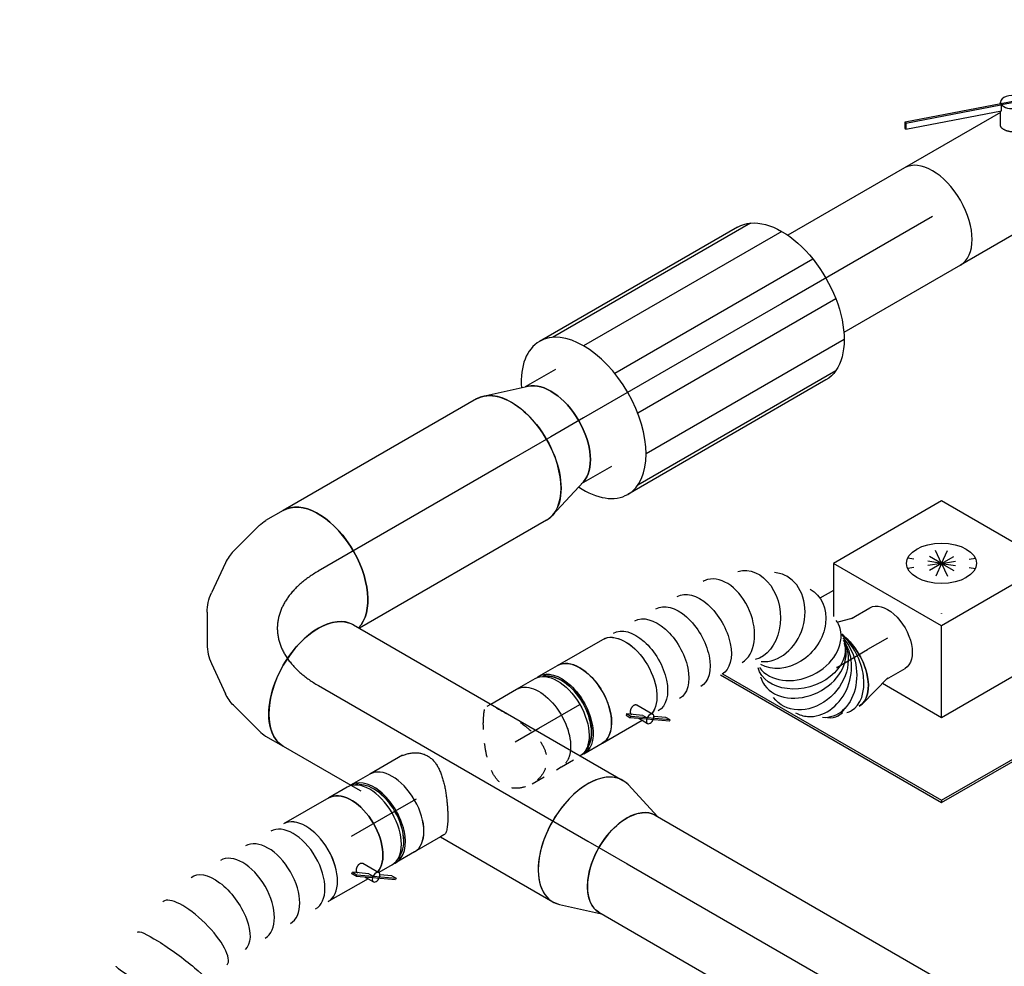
# Model space of a CAD drawing. Extents: x -238422 to 258194, y -34825 to 126331.
# Tile 135 of 239: x -34805 to -33049, y 26200 to 27889. Entities that reach past the tile are written whole.
import ezdxf
from ezdxf.enums import TextEntityAlignment as Align

# ---------------------------------------------------------------- set-up
doc = ezdxf.new("R2010")
doc.units = 0
doc.header["$LTSCALE"] = 50
doc.linetypes.add('CENTER2', pattern=[28.575, 19.05, -3.175, 3.175, -3.175])
doc.linetypes.add('STREEPJES', pattern=[0.1, 0.05, -0.05])
doc.layers.get('0').update_dxf_attribs({"linetype": 'CONTINUOUS'})
for name, color, linetype in [('WL570---_TOEVOER', 3, 'CONTINUOUS'), ('WL570---_TOEVOER_HL', 8, 'CONTINUOUS'), ('WL570---_TOEVOER_RST', 2, 'CONTINUOUS'), ('WL570---_TOEVOER_RST_HL', 1, 'CONTINUOUS'), ('WM570---_TOEVOER_PR', 1, 'CONTINUOUS'), ('WM570---_TOEVOER_RST_PR', 1, 'CONTINUOUS')]:
    doc.layers.add(name, color=color, linetype=linetype)
doc.styles.add('BURO-018', font='ARIAL.TTF', dxfattribs={"height": 90})

# ---------------------------------------------------------------- blocks, each defined once
blk = doc.blocks.new('*U916')
at = {"color": 0, "ltscale": 10}
for p, q in [((0, 100, 6268.3), (240.3, 100, 6268.3)), ((0, -100, 6268.3), (240.3, -100, 6268.3))]:
    blk.add_line(p, q, dxfattribs=at)
at = {"layer": 'WL570---_TOEVOER_HL', "linetype": 'CENTER2'}
blk.add_line((0, 0, 6268.3), (310.5, 0, 6268.3), dxfattribs=at)
at = {"layer": 'WM570---_TOEVOER_PR', "color": 1, "style": 'BURO-018'}
blk.add_attdef('POSNR', text='', height=90, dxfattribs=at).set_placement((0, 0), align=Align.MIDDLE)
blk = doc.blocks.new('*U917')
at = {"color": 2, "ltscale": 10}
for p, q in [((-163.3, 100, 6383.8), (163.3, 100, 6383.8)), ((-243.8, -41.8, 6383.8), (-238.4, -32.3, 6383.8)), ((-74.5, -89.1, 6383.8), (-238.4, -32.3, 6383.8)), ((-43, -111.3, 6383.8), (-243.8, -41.8, 6383.8)), ((-243.8, -43.9, 6383.8), (-243.8, -41.8, 6383.8)), ((-43, -113.4, 6383.8), (-243.8, -43.9, 6383.8)), ((-57.1, -58.8, 6383.8), (-78.6, -96.1, 6383.8)), ((-23.1, -80, 6383.8), (-34.6, -100, 6383.8)), ((-163.3, -100, 6383.8), (-81.8, -100, 6383.8)), ((-37.6, -101.9, 6383.8), (-43, -111.3, 6383.8)), ((126.8, -158.8, 6383.8), (-37.6, -101.9, 6383.8)), ((-34.6, -100, 6383.8), (-36, -102.4, 6383.8)), ((-34.6, -100, 6383.8), (163.3, -100, 6383.8)), ((-42.5, -113.6, 6383.8), (-43.9, -116.1, 6383.8)), ((-43, -111.3, 6383.8), (-43, -113.4, 6383.8)), ((-42.1, -111.6, 6383.8), (-43, -111.3, 6383.8)), ((121.3, -170.4, 6383.8), (-43, -113.4, 6383.8)), ((121.3, -168.3, 6383.8), (-42.1, -111.6, 6383.8)), ((121.3, -168.3, 6383.8), (126.8, -158.8, 6383.8)), ((126.8, -160.9, 6383.8), (121.3, -170.4, 6383.8)), ((121.3, -170.4, 6383.8), (121.3, -168.3, 6383.8)), ((126.8, -158.8, 6383.8), (126.8, -160.9, 6383.8))]:
    blk.add_line(p, q, dxfattribs=at)
at = {"color": 2, "ltscale": 10, "extrusion": (4.80741e-17, -2.77556e-17, -1)}
for start_param, end_param in [(1.159129, 3.141593), (0, 0.987584)]:
    blk.add_ellipse((-163.3, 0, 6383.8), major_axis=(0, -100), ratio=0.57735, start_param=start_param, end_param=end_param, dxfattribs=at)
at = {"color": 2, "ltscale": 10}
for centre, major_axis, start_param, end_param in [((163.3, 0, 6383.8), (0, -100), 3.141593, 6.283185), ((-61.2, -106.1, 6383.8), (-17.3, 10), 0, 3.141593), ((-61.2, -106.1, 6383.8), (-17.3, 10), 3.141593, 6.283185)]:
    blk.add_ellipse(centre, major_axis=major_axis, ratio=0.57735, start_param=start_param, end_param=end_param, dxfattribs=at)
blk.add_spline([(-57, -58.9, 6383.8), (-56.1, -57.9, 6383.8), (-55, -57.1, 6383.8), (-53.8, -56.3, 6383.8), (-52.4, -55.8, 6383.8), (-50.9, -55.4, 6383.8), (-49.4, -55.2, 6383.8), (-47.7, -55.1, 6383.8), (-46, -55.3, 6383.8), (-44.3, -55.6, 6383.8), (-42.5, -56.1, 6383.8), (-40.7, -56.7, 6383.8), (-39, -57.5, 6383.8), (-37.2, -58.4, 6383.8), (-35.5, -59.4, 6383.8), (-33.8, -60.6, 6383.8), (-32.2, -61.8, 6383.8), (-30.7, -63.2, 6383.8), (-29.3, -64.6, 6383.8), (-27.9, -66, 6383.8), (-26.7, -67.4, 6383.8), (-25.6, -68.9, 6383.8), (-24.7, -70.4, 6383.8), (-23.9, -71.8, 6383.8), (-23.3, -73.2, 6383.8), (-22.8, -74.5, 6383.8), (-22.5, -75.8, 6383.8), (-22.4, -77, 6383.8), (-22.4, -78.1, 6383.8), (-22.7, -79.1, 6383.8), (-23.1, -80, 6383.8)], degree=3, dxfattribs=at)
at = {"layer": 'WM570---_TOEVOER_PR', "color": 1, "style": 'BURO-018'}
blk.add_attdef('POSNR', text='', height=90, dxfattribs=at).set_placement((0, 0), align=Align.MIDDLE)
blk = doc.blocks.new('*U934')
at = {"color": 0, "ltscale": 10}
for p, q in [((-122.3, 174.3, 5716.4), (-169.8, 92.1, 5716.4)), ((100.6, 174.3, 5716.4), (-122.3, 174.3, 5716.4)), ((-10.8, -18.7, 5716.4), (-122.3, 174.3, 5716.4)), ((212.1, -18.7, 5716.4), (100.6, 174.3, 5716.4)), ((-146.4, 132.6, 5716.4), (-174, 132.6, 5716.4)), ((-396, 102.5, 5716.4), (-168.4, -291.7, 5716.4)), ((-391.9, 102.5, 5716.4), (-166.4, -288.1, 5716.4)), ((-92.5, -160.2, 5716.4), (-10.8, -18.7, 5716.4)), ((212.1, -18.7, 5716.4), (-10.8, -18.7, 5716.4)), ((130.4, -160.2, 5716.4), (212.1, -18.7, 5716.4)), ((-153.4, -54.7, 5716.4), (-92.5, -160.2, 5716.4)), ((319.5, -288.1, 5716.4), (188, -60.5, 5716.4)), ((-92.5, -160.2, 5716.4), (130.4, -160.2, 5716.4)), ((-166.4, -288.1, 5716.4), (-168.4, -291.7, 5716.4)), ((-168.4, -291.7, 5716.4), (317.4, -291.7, 5716.4)), ((-166.4, -288.1, 5716.4), (319.5, -288.1, 5716.4)), ((317.4, -291.7, 5716.4), (319.5, -288.1, 5716.4))]:
    blk.add_line(p, q, dxfattribs=at)
at = {"color": 8, "linetype": 'STREEPJES', "ltscale": 10}
for q in [(-2.7, 116.1, 5716.4), (19.4, 122, 5716.4), (48.3, 116.1, 5716.4), (-12, 99.9, 5716.4), (76.3, 99.9, 5716.4), (-6.1, 77.8, 5716.4), (13.5, 55.7, 5716.4), (41.5, 39.5, 5716.4), (70.4, 33.6, 5716.4), (92.5, 39.5, 5716.4), (101.9, 55.7, 5716.4), (95.9, 77.8, 5716.4)]:
    blk.add_line((44.9, 77.8, 5716.4), q, dxfattribs=at)
at = {"color": 0, "ltscale": 10}
blk.add_ellipse((44.9, 77.8, 5716.4), major_axis=(54.1, -31.2), ratio=0.57735, dxfattribs=at)
at = {"layer": 'WL570---_TOEVOER_RST_HL', "linetype": 'CENTER2'}
blk.add_circle((0, 0, 5716.4), 0.075, dxfattribs=at)
at = {"layer": 'WL570---_TOEVOER_RST', "color": 1, "style": 'BURO-018'}
for tag in ['MC', 'Q']:
    blk.add_attdef(tag, text='', height=90, dxfattribs=at).set_placement((0, 0), align=Align.MIDDLE)
at = {"layer": 'WM570---_TOEVOER_RST_PR', "color": 1, "style": 'BURO-018'}
blk.add_attdef('POSNR', text='', height=90, dxfattribs=at).set_placement((0, 0), align=Align.MIDDLE)
blk = doc.blocks.new('*U970')
at = {"color": 2, "ltscale": 10}
for p, q in [((-227.7, 152.1, 5904.4), (180.6, 152.1, 5904.4)), ((-204.1, 157.5, 5904.4), (204.1, 157.5, 5904.4)), ((-268.4, 111.4, 5904.4), (139.8, 111.4, 5904.4)), ((-292, 40.8, 5904.4), (116.3, 40.8, 5904.4)), ((-292, -40.8, 5904.4), (116.3, -40.8, 5904.4)), ((-268.4, -111.4, 5904.4), (139.8, -111.4, 5904.4)), ((-227.7, -152.1, 5904.4), (180.6, -152.1, 5904.4)), ((-204.1, -157.5, 5904.4), (204.1, -157.5, 5904.4))]:
    blk.add_line(p, q, dxfattribs=at)
at = {"color": 2, "ltscale": 10, "extrusion": (4.80741e-17, -2.77556e-17, -1)}
blk.add_ellipse((-204.1, 0, 5904.4), major_axis=(0, -157.5), ratio=0.57735, start_param=0, end_param=3.141593, dxfattribs=at)
at = {"color": 2, "ltscale": 10}
for start_param, end_param in [(3.141593, 6.283185), (2.276133, 3.141593), (0, 0.865459)]:
    blk.add_ellipse((204.1, 0, 5904.4), major_axis=(0, -157.5), ratio=0.57735, start_param=start_param, end_param=end_param, dxfattribs=at)
at = {"layer": 'WL570---_TOEVOER_HL', "linetype": 'CENTER2'}
blk.add_line((-204.1, 0, 5904.4), (204.1, 0, 5904.4), dxfattribs=at)
at = {"layer": 'WM570---_TOEVOER_PR', "color": 1, "style": 'BURO-018'}
blk.add_attdef('POSNR', text='', height=90, dxfattribs=at).set_placement((0, 0), align=Align.MIDDLE)
blk = doc.blocks.new('*U971')
at = {"color": 0, "ltscale": 10}
for p, q in [((0, 100, 5760), (62.5, 100, 5760)), ((0, -100, 5760), (62.5, -100, 5760))]:
    blk.add_line(p, q, dxfattribs=at)
blk.add_ellipse((67.7, 0, 5760), major_axis=(0, -100), ratio=0.57735, start_param=3.320935, end_param=6.103843, dxfattribs=at)
at = {"layer": 'WL570---_TOEVOER_HL', "linetype": 'CENTER2'}
blk.add_line((0, 0, 5760), (67.7, 0, 5760), dxfattribs=at)
at = {"layer": 'WM570---_TOEVOER_PR', "color": 1, "style": 'BURO-018'}
blk.add_attdef('POSNR', text='', height=90, dxfattribs=at).set_placement((0, 0), align=Align.MIDDLE)
blk = doc.blocks.new('*U972')
at = {"color": 0, "ltscale": 10}
for p, q in [((68, 123, 5712.2), (-10.3, 98.4, 5712.2)), ((68, -123, 5712.2), (-10.3, -98.4, 5712.2))]:
    blk.add_line(p, q, dxfattribs=at)
blk.add_ellipse((80.9, 0, 5712.2), major_axis=(0, -125), ratio=0.57735, start_param=3.141593, end_param=6.283185, dxfattribs=at)
at = {"color": 0, "ltscale": 10, "extrusion": (6.4407e-18, -3.71854e-18, -1)}
blk.add_ellipse((0, 0, 5712.2), major_axis=(0, -100), ratio=0.57735, start_param=0.179342, end_param=2.962251, dxfattribs=at)
at = {"layer": 'WL570---_TOEVOER_HL', "linetype": 'CENTER2'}
blk.add_line((0, 0, 5712.2), (80.9, 0, 5712.2), dxfattribs=at)
for centre in [(0, 0, 5712.2), (80.9, 0, 5712.2)]:
    blk.add_circle(centre, 0.075, dxfattribs=at)
at = {"layer": 'WM570---_TOEVOER_PR', "color": 1, "style": 'BURO-018'}
blk.add_attdef('POSNR', text='', height=90, dxfattribs=at).set_placement((0, 0), align=Align.MIDDLE)
blk = doc.blocks.new('*U973')
at = {"color": 0, "ltscale": 10}
for p, q in [((24.4, 207.8, 5229.2), (6.2, 239.3, 5229.2)), ((46.6, 131.7, 5229.2), (29.7, 195, 5229.2)), ((43.5, 47.6, 5229.2), (48.8, 106.9, 5229.2)), ((4.3, -35.4, 5229.2), (32.8, 14, 5229.2)), ((-68.2, -95.7, 5229.2), (-19.5, -61.5, 5229.2)), ((-154.1, -123.2, 5229.2), (-90.8, -106.2, 5229.2)), ((-204.1, -125, 5229.2), (-167.7, -125, 5229.2))]:
    blk.add_line(p, q, dxfattribs=at)
for centre, major_axis, ratio, start_param, end_param in [((-102.1, 176.8, 5229.2), (108.3, 62.5), 0.57735, 3.141593, 6.283185), ((-88.6, 153.5, 5229.2), (116.1, 48.1), 0.646887, 6.198226, 6.368145), ((-80.2, 68.2, 5229.2), (120.2, -38), 0.803023, 6.107746, 6.458625), ((-132.3, 12, 5229.2), (-53.3, 114), 0.750739, 3.009293, 3.273893)]:
    blk.add_ellipse(centre, major_axis=major_axis, ratio=ratio, start_param=start_param, end_param=end_param, dxfattribs=at)
at = {"color": 0, "ltscale": 10, "extrusion": (4.80741e-17, -2.77556e-17, -1)}
for centre, major_axis, ratio, start_param, end_param in [((-204.1, 0, 5229.2), (0, -125), 0.57735, 0, 2.982045), ((-76.6, 108.5, 5229.2), (-125.4, -10.9), 0.750739, 3.009293, 3.273893), ((-99.2, 35.3, 5229.2), (93, -85.1), 0.803023, 6.107746, 6.458625), ((-177.3, 0, 5229.2), (16.4, -124.5), 0.646887, 6.198226, 6.368145)]:
    blk.add_ellipse(centre, major_axis=major_axis, ratio=ratio, start_param=start_param, end_param=end_param, dxfattribs=at)
at = {"layer": 'WL570---_TOEVOER_HL', "linetype": 'CENTER2'}
blk.add_ellipse((-306.2, 176.8, 5229.2), major_axis=(-216.5, 125), ratio=0.57735, start_param=2.356194, end_param=3.926991, dxfattribs=at)
at = {"layer": 'WM570---_TOEVOER_PR', "color": 1, "style": 'BURO-018'}
blk.add_attdef('POSNR', text='', height=90, dxfattribs=at).set_placement((0, 0), align=Align.MIDDLE)
blk = doc.blocks.new('*U974')
at = {"color": 0, "ltscale": 10}
for p, q in [((0, 125, 5654.9), (385.6, 125, 5654.9)), ((0, -125, 5654.9), (398, -125, 5654.9))]:
    blk.add_line(p, q, dxfattribs=at)
at = {"color": 0, "ltscale": 10, "extrusion": (4.80741e-17, -2.77556e-17, -1)}
blk.add_ellipse((0, 0, 5654.9), major_axis=(0, -125), ratio=0.57735, start_param=0, end_param=3.141593, dxfattribs=at)
at = {"color": 0, "ltscale": 10}
blk.add_ellipse((398, 0, 5654.9), major_axis=(0, -125), ratio=0.57735, start_param=3.301141, end_param=6.283185, dxfattribs=at)
at = {"layer": 'WL570---_TOEVOER_HL', "linetype": 'CENTER2'}
blk.add_line((0, 0, 5654.9), (398, 0, 5654.9), dxfattribs=at)
at = {"layer": 'WM570---_TOEVOER_PR', "color": 1, "style": 'BURO-018'}
blk.add_attdef('POSNR', text='', height=90, dxfattribs=at).set_placement((0, 0), align=Align.MIDDLE)
blk = doc.blocks.new('*U975')
at = {"color": 8, "linetype": 'STREEPJES', "ltscale": 10}
for p, q in [((-11, 80, 4942.6), (-3.9, 80, 4942.6)), ((-11, -80, 4942.6), (49.2, -80, 4942.6))]:
    blk.add_line(p, q, dxfattribs=at)
at = {"color": 0, "ltscale": 10}
blk.add_line((-3.9, 80, 4942.6), (49.2, 80, 4942.6), dxfattribs=at)
at = {"color": 0, "ltscale": 10, "extrusion": (-8.43346e-18, -1.23328e-16, -1)}
blk.add_ellipse((49.2, 0, 4942.6), major_axis=(0, 80), ratio=0.57735, start_param=0, end_param=2.462938, dxfattribs=at)
at = {"color": 8, "linetype": 'STREEPJES', "ltscale": 10, "extrusion": (-8.43346e-18, -1.23328e-16, -1)}
blk.add_ellipse((49.2, 0, 4942.6), major_axis=(0, 80), ratio=0.57735, start_param=2.462938, end_param=3.141593, dxfattribs=at)
at = {"color": 8, "linetype": 'STREEPJES', "ltscale": 10}
blk.add_spline([(-32.7, 56.6, 4942.6), (-43.2, 36.3, 4942.6), (-53.1, 12.5, 4942.6), (-60.4, -12.5, 4942.6), (-62.2, -36.3, 4942.6), (-56.3, -56.6, 4942.6), (-42.1, -71.3, 4942.6), (-22, -79, 4942.6), (-0.3, -79, 4942.6), (19, -71.3, 4942.6), (32.7, -56.6, 4942.6), (39.1, -36.3, 4942.6), (38.1, -12.5, 4942.6), (30.9, 12.5, 4942.6), (20.1, 36.3, 4942.6), (9, 56.6, 4942.6), (-0.1, 71.3, 4942.6), (-7.5, 79, 4942.6), (-14.7, 79, 4942.6), (-23, 71.3, 4942.6), (-32.7, 56.6, 4942.6)], degree=3, dxfattribs=at)
at = {"layer": 'WL570---_TOEVOER_HL', "linetype": 'CENTER2'}
blk.add_line((0, 0, 4942.6), (49.2, 0, 4942.6), dxfattribs=at)
at = {"layer": 'WM570---_TOEVOER_PR', "color": 1, "style": 'BURO-018'}
blk.add_attdef('POSNR', text='', height=90, dxfattribs=at).set_placement((0, 0), align=Align.MIDDLE)
blk = doc.blocks.new('*U976')
at = {"color": 0, "ltscale": 10}
for p, q in [((-42.2, 80, 5007.3), (-4.1, 80, 5007.3)), ((4.1, 80, 5007.3), (42.2, 80, 5007.3)), ((4.1, -80, 5007.3), (42.2, -80, 5007.3))]:
    blk.add_line(p, q, dxfattribs=at)
at = {"color": 8, "linetype": 'STREEPJES', "ltscale": 10}
for p in [(-42.2, -80, 5007.3), (-3, -80, 5007.3)]:
    blk.add_line(p, (-4.1, -80, 5007.3), dxfattribs=at)
at = {"color": 0, "ltscale": 10, "extrusion": (-6.93889e-17, -2.4037e-17, -1)}
for centre, major_axis, start_param, end_param in [((-42.2, 0, 5007.3), (0, 80), 0, 2.462938), ((-4.1, 0, 5007.3), (0, 80), 0, 3.118086), ((4.1, 0, 5007.3), (0, 80), 0, 3.230096), ((4.1, 0, 5007.3), (0, 80), 6.194681, 6.280044), ((4.1, 0, 5007.3), (0, 76), 0.198548, 2.943045), ((42.2, 0, 5007.3), (0, 80), 0, 3.141593)]:
    blk.add_ellipse(centre, major_axis=major_axis, ratio=0.57735, start_param=start_param, end_param=end_param, dxfattribs=at)
at = {"color": 8, "linetype": 'STREEPJES', "ltscale": 10, "extrusion": (-6.93889e-17, -2.4037e-17, -1)}
blk.add_ellipse((-42.2, 0, 5007.3), major_axis=(0, 80), ratio=0.57735, start_param=2.462938, end_param=3.141593, dxfattribs=at)
at = {"layer": 'WL570---_TOEVOER_HL', "linetype": 'CENTER2'}
blk.add_line((-42.2, 0, 5007.3), (42.2, 0, 5007.3), dxfattribs=at)
at = {"layer": 'WM570---_TOEVOER_PR', "color": 1, "style": 'BURO-018'}
blk.add_attdef('POSNR', text='', height=90, dxfattribs=at).set_placement((0, 0), align=Align.MIDDLE)
blk = doc.blocks.new('*U977')
at = {"color": 0, "ltscale": 10}
for p, q in [((41.3, 69.5, 5554.9), (69.5, 61.7, 5554.9)), ((66.7, 62.5, 5554.9), (104.7, 62.5, 5554.9)), ((7.3, -79, 5554.9), (69.5, -61.7, 5554.9)), ((66.7, -62.5, 5554.9), (104.7, -62.5, 5554.9)), ((-31.8, -76, 5554.9), (-40.8, -76, 5554.9))]:
    blk.add_line(p, q, dxfattribs=at)
at = {"color": 0, "ltscale": 10, "extrusion": (-6.93889e-17, -2.4037e-17, -1)}
blk.add_ellipse((104.7, 0, 5554.9), major_axis=(0, 62.5), ratio=0.57735, start_param=0, end_param=3.141593, dxfattribs=at)
at = {"color": 0, "ltscale": 10}
for centre, major_axis, start_param, end_param in [((0, 0, 5554.9), (0, 80), 3.141593, 5.339681), ((-40.8, 0, 5554.9), (0, 76), 2.720738, 3.138451), ((-40.8, 0, 5554.9), (0, 76), 2.720738, 3.138451), ((-40.8, 0, 5554.9), (0, 76), 3.141593, 3.560918), ((-40.8, 0, 5554.9), (0, 76), 3.141593, 3.560918)]:
    blk.add_ellipse(centre, major_axis=major_axis, ratio=0.57735, start_param=start_param, end_param=end_param, dxfattribs=at)
at = {"layer": 'WL570---_TOEVOER_RST_HL', "linetype": 'CENTER2'}
for p in [(0, 0, 5554.9), (104.7, 0, 5554.9)]:
    blk.add_line(p, (63.8, 0, 5554.9), dxfattribs=at)
blk.add_circle((0, 0, 5554.9), 0.075, dxfattribs=at)
at = {"layer": 'WM570---_TOEVOER_RST_PR', "color": 1, "style": 'BURO-018'}
blk.add_attdef('POSNR', text='', height=90, dxfattribs=at).set_placement((0, 0), align=Align.MIDDLE)
blk = doc.blocks.new('*U978')
at = {"color": 2, "ltscale": 10}
for p, q in [((-70.5, 76, 5070.2), (-78.6, 76, 5070.2)), ((-46.7, 80, 5070.2), (46.7, 80, 5070.2)), ((40.8, -51.6, 5070.2), (57.3, -80.1, 5070.2)), ((16.9, -56.3, 5070.2), (14.8, -57.9, 5070.2)), ((14.8, -57.9, 5070.2), (19.2, -65.4, 5070.2)), ((40.9, -73.2, 5070.2), (16.9, -56.3, 5070.2)), ((21.2, -63.8, 5070.2), (16.9, -56.3, 5070.2)), ((19.2, -65.4, 5070.2), (21.2, -63.8, 5070.2)), ((43.2, -82.3, 5070.2), (19.2, -65.4, 5070.2)), ((44.8, -80.3, 5070.2), (21.2, -63.8, 5070.2)), ((24, -60.7, 5070.2), (24.6, -61.7, 5070.2)), ((-70.5, -76, 5070.2), (-78.6, -76, 5070.2)), ((-46.7, -80, 5070.2), (35.2, -80, 5070.2)), ((31.9, -74.4, 5070.2), (35.2, -80, 5070.2)), ((35.2, -80, 5070.2), (40.7, -89.6, 5070.2)), ((40.9, -73.2, 5070.2), (45.3, -80.7, 5070.2)), ((43.2, -82.3, 5070.2), (45.3, -80.7, 5070.2)), ((76.8, -105.9, 5070.2), (43.2, -82.3, 5070.2)), ((45.3, -80.7, 5070.2), (44.8, -80.3, 5070.2)), ((78.8, -104.3, 5070.2), (45.3, -80.7, 5070.2)), ((74.4, -96.7, 5070.2), (57, -84.5, 5070.2)), ((78.8, -104.3, 5070.2), (74.4, -96.7, 5070.2)), ((76.8, -105.9, 5070.2), (78.8, -104.3, 5070.2))]:
    blk.add_line(p, q, dxfattribs=at)
for centre, major_axis, start_param, end_param in [((-84.9, 0, 5070.2), (0, 76), 3.34014, 6.084638), ((-46.7, 0, 5070.2), (0, 80), 3.141593, 6.283185), ((49, -84.9, 5070.2), (-8.26, -4.77), 3.141593, 6.283185), ((49, -84.9, 5070.2), (-8.26, -4.77), 0, 3.141593)]:
    blk.add_ellipse(centre, major_axis=major_axis, ratio=0.57735, start_param=start_param, end_param=end_param, dxfattribs=at)
at = {"color": 2, "ltscale": 10, "extrusion": (0, 0, -1)}
blk.add_ellipse((46.7, 0, 5070.2), major_axis=(0, 80), ratio=0.57735, start_param=0, end_param=2.934912, dxfattribs=at)
at = {"color": 2, "ltscale": 10}
blk.add_spline([(24.1, -60.7, 5070.2), (23.9, -60.2, 5070.2), (23.9, -59.6, 5070.2), (23.9, -59, 5070.2), (24.1, -58.4, 5070.2), (24.3, -57.7, 5070.2), (24.6, -57.1, 5070.2), (25, -56.4, 5070.2), (25.4, -55.7, 5070.2), (25.9, -55, 5070.2), (26.5, -54.3, 5070.2), (27.2, -53.7, 5070.2), (27.9, -53, 5070.2), (28.6, -52.4, 5070.2), (29.4, -51.9, 5070.2), (30.2, -51.3, 5070.2), (31, -50.9, 5070.2), (31.9, -50.5, 5070.2), (32.8, -50.1, 5070.2), (33.6, -49.8, 5070.2), (34.5, -49.6, 5070.2), (35.3, -49.5, 5070.2), (36.1, -49.4, 5070.2), (36.9, -49.4, 5070.2), (37.6, -49.5, 5070.2), (38.3, -49.7, 5070.2), (39, -50, 5070.2), (39.5, -50.3, 5070.2), (40, -50.7, 5070.2), (40.5, -51.1, 5070.2), (40.8, -51.6, 5070.2)], degree=3, dxfattribs=at)
at = {"layer": 'WL570---_TOEVOER', "color": 1, "style": 'BURO-018'}
blk.add_attdef('I', text='', height=90, dxfattribs=at).set_placement((0, 0), align=Align.MIDDLE)
at = {"layer": 'WM570---_TOEVOER_PR', "color": 1, "style": 'BURO-018'}
blk.add_attdef('POSNR', text='', height=90, dxfattribs=at).set_placement((0, 0), align=Align.MIDDLE)
blk = doc.blocks.new('*U979')
at = {"color": 0, "ltscale": 10, "extrusion": (-6.93889e-17, -2.4037e-17, -1)}
for centre, major_axis, ratio, start_param, end_param in [((0, 0, 5103.3), (0, 80), 0.57735, 0, 2.934912), ((21.9, 0, 5103.3), (0, 80), 0.57735, 0, 3.141593), ((65.7, 0, 5103.3), (0, 80), 0.57735, 0, 3.141593), ((109.4, 0, 5103.3), (0, 80), 0.57735, 0, 3.141593), ((153.2, 0, 5103.3), (0, 80), 0.57735, 0, 3.141593), ((243.3, -11.2, 5103.3), (-33.5, -73.2), 0.751156, 3.01178, 6.153373), ((293.3, -63.5, 5103.3), (76.5, 25.6), 0.807779, 6.106427, 9.24802), ((291.9, -122.2, 5103.3), (77.5, -19.7), 0.717986, 0, 3.141593), ((290.7, -147.4, 5103.3), (-76.5, -25.6), 0.807779, 3.422146, 6.459944), ((310, -167.6, 5103.3), (33.5, 73.2), 0.751156, 0.754918, 3.271405), ((336.3, -171.9, 5103.3), (0, 80), 0.57735, 0.943504, 3.141593)]:
    blk.add_ellipse(centre, major_axis=major_axis, ratio=ratio, start_param=start_param, end_param=end_param, dxfattribs=at)
at = {"color": 0, "ltscale": 10}
for centre, major_axis, ratio, start_param, end_param in [((200.6, 0, 5103.3), (10.3, 79.7), 0.646788, 3.224777, 6.200001), ((200.6, 0, 5103.3), (10.3, 79.7), 0.646788, 6.200001, 6.36637), ((274.9, -32.8, 5103.3), (58.7, 55.3), 0.805095, 6.109301, 6.45707), ((274.9, -32.8, 5103.3), (58.7, 55.3), 0.805095, 3.315477, 6.109301), ((297.2, -101.1, 5103.3), (-80.3, 5.8), 0.759276, 0.133997, 3.006449), ((297.2, -101.1, 5103.3), (-80.3, 5.8), 0.759276, 3.006449, 3.276736), ((289.2, -132.8, 5103.3), (80.3, -5.8), 0.759276, 3.006449, 3.276736), ((289.2, -132.8, 5103.3), (80.3, -5.8), 0.759276, 3.276736, 6.148042), ((297.8, -159.2, 5103.3), (-58.7, -55.3), 0.805095, 0.173885, 2.607856), ((326.5, -171.9, 5103.3), (-10.3, -79.7), 0.646788, 0.083184, 2.246729), ((297.8, -159.2, 5103.3), (-58.7, -55.3), 0.805095, 6.109301, 6.45707), ((326.5, -171.9, 5103.3), (-10.3, -79.7), 0.646788, 6.200001, 6.36637)]:
    blk.add_ellipse(centre, major_axis=major_axis, ratio=ratio, start_param=start_param, end_param=end_param, dxfattribs=at)
at = {"layer": 'WM570---_TOEVOER_PR', "color": 1, "style": 'BURO-018'}
blk.add_attdef('POSNR', text='', height=90, dxfattribs=at).set_placement((0, 0), align=Align.MIDDLE)
blk = doc.blocks.new('*U980')
at = {"color": 0, "ltscale": 10}
for p, q in [((-11, 80, 4798.1), (-3.9, 80, 4798.1)), ((-3.9, 80, 4798.1), (49.2, 80, 4798.1)), ((72.9, 76, 4798.1), (81.1, 76, 4798.1)), ((-18.1, -80, 4798.1), (49.2, -80, 4798.1)), ((72.9, -76, 4798.1), (81.1, -76, 4798.1))]:
    blk.add_line(p, q, dxfattribs=at)
for centre, major_axis, start_param, end_param in [((49.2, 0, 4798.1), (0, -80), 3.141593, 6.283185), ((87.4, 0, 4798.1), (0, -76), 3.34014, 6.084638)]:
    blk.add_ellipse(centre, major_axis=major_axis, ratio=0.57735, start_param=start_param, end_param=end_param, dxfattribs=at)
blk.add_spline([(-18.1, -79.6, 4798.1), (-25.1, -78.4, 4798.1), (-31.8, -76.3, 4798.1), (-38.2, -73.5, 4798.1), (-44, -69.9, 4798.1), (-49.2, -65.7, 4798.1), (-53.6, -60.7, 4798.1), (-57.1, -55.1, 4798.1), (-59.7, -49, 4798.1), (-61.5, -42.3, 4798.1), (-62.3, -35.2, 4798.1), (-62.3, -27.8, 4798.1), (-61.6, -20.1, 4798.1), (-60.3, -12.1, 4798.1), (-58.4, -4.1, 4798.1), (-56, 4.1, 4798.1), (-53.3, 12.1, 4798.1), (-50.2, 20.1, 4798.1), (-47, 27.8, 4798.1), (-43.7, 35.2, 4798.1), (-40.3, 42.3, 4798.1), (-36.9, 49, 4798.1), (-33.5, 55.1, 4798.1), (-30.2, 60.7, 4798.1), (-27, 65.7, 4798.1), (-24, 69.9, 4798.1), (-21.1, 73.5, 4798.1), (-18.4, 76.3, 4798.1), (-15.8, 78.4, 4798.1), (-13.4, 79.6, 4798.1), (-11, 80, 4798.1)], degree=3, dxfattribs=at)
at = {"layer": 'WL570---_TOEVOER_HL', "linetype": 'CENTER2'}
blk.add_line((0, 0, 4798.1), (49.2, 0, 4798.1), dxfattribs=at)
at = {"layer": 'WM570---_TOEVOER_PR', "color": 1, "style": 'BURO-018'}
blk.add_attdef('POSNR', text='', height=90, dxfattribs=at).set_placement((0, 0), align=Align.MIDDLE)
blk = doc.blocks.new('*U981')
at = {"color": 0, "ltscale": 10}
for p, q in [((-42.2, 80, 4733.4), (-4.1, 80, 4733.4)), ((4.1, 80, 4733.4), (31.8, 80, 4733.4)), ((-42.2, -80, 4733.4), (-4.1, -80, 4733.4)), ((4.1, -80, 4733.4), (42.2, -80, 4733.4))]:
    blk.add_line(p, q, dxfattribs=at)
for centre, major_axis, start_param, end_param in [((-42.2, 0, 4733.4), (0, -80), 3.141593, 6.283185), ((-4.1, 0, 4733.4), (0, -80), 3.141593, 6.371689), ((-4.1, 0, 4733.4), (0, -76), 3.34014, 6.084638), ((4.1, 0, 4733.4), (0, -80), 3.141593, 6.283185), ((42.2, 0, 4733.4), (0, -80), 3.348273, 6.283185), ((-4.1, 0, 4733.4), (0, -80), 3.053089, 3.138451)]:
    blk.add_ellipse(centre, major_axis=major_axis, ratio=0.57735, start_param=start_param, end_param=end_param, dxfattribs=at)
at = {"layer": 'WL570---_TOEVOER_HL', "linetype": 'CENTER2'}
blk.add_line((-42.2, 0, 4733.4), (42.2, 0, 4733.4), dxfattribs=at)
at = {"layer": 'WM570---_TOEVOER_PR', "color": 1, "style": 'BURO-018'}
blk.add_attdef('POSNR', text='', height=90, dxfattribs=at).set_placement((0, 0), align=Align.MIDDLE)
blk = doc.blocks.new('*U983')
at = {"color": 2, "ltscale": 10}
for p, q in [((-78.8, 104.3, 4670.5), (-76.8, 105.9, 4670.5)), ((-43.2, 82.3, 4670.5), (-76.8, 105.9, 4670.5)), ((-45.3, 80.7, 4670.5), (-78.8, 104.3, 4670.5)), ((-74.4, 96.7, 4670.5), (-78.8, 104.3, 4670.5)), ((-74.4, 96.7, 4670.5), (-57, 84.5, 4670.5)), ((-35.2, 80, 4670.5), (-40.7, 89.6, 4670.5)), ((-40.8, 51.6, 4670.5), (-57.3, 80.1, 4670.5)), ((-43.2, 82.3, 4670.5), (-45.3, 80.7, 4670.5)), ((-40.9, 73.2, 4670.5), (-45.3, 80.7, 4670.5)), ((-44.8, 80.3, 4670.5), (-45.3, 80.7, 4670.5)), ((-21.2, 63.8, 4670.5), (-44.8, 80.3, 4670.5)), ((-19.2, 65.4, 4670.5), (-43.2, 82.3, 4670.5)), ((-40.9, 73.2, 4670.5), (-16.9, 56.3, 4670.5)), ((-31.9, 74.4, 4670.5), (-35.2, 80, 4670.5)), ((-35.2, 80, 4670.5), (46.7, 80, 4670.5)), ((-24, 60.7, 4670.5), (-24.6, 61.7, 4670.5)), ((-21.2, 63.8, 4670.5), (-19.2, 65.4, 4670.5)), ((-16.9, 56.3, 4670.5), (-21.2, 63.8, 4670.5)), ((-19.2, 65.4, 4670.5), (-14.8, 57.9, 4670.5)), ((-14.8, 57.9, 4670.5), (-16.9, 56.3, 4670.5)), ((-46.7, -80, 4670.5), (46.7, -80, 4670.5))]:
    blk.add_line(p, q, dxfattribs=at)
for centre, major_axis, start_param, end_param in [((-49, 84.9, 4670.5), (8.26, 4.77), 0, 3.141593), ((-49, 84.9, 4670.5), (8.26, 4.77), 3.141593, 6.283185), ((46.7, 0, 4670.5), (0, -80), 3.141593, 6.283185)]:
    blk.add_ellipse(centre, major_axis=major_axis, ratio=0.57735, start_param=start_param, end_param=end_param, dxfattribs=at)
at = {"color": 2, "ltscale": 10, "extrusion": (1.28814e-17, -1.99733e-16, -1)}
blk.add_ellipse((-46.7, 0, 4670.5), major_axis=(0, -80), ratio=0.57735, start_param=0, end_param=2.934912, dxfattribs=at)
at = {"color": 2, "ltscale": 10}
blk.add_spline([(-24.1, 60.7, 4670.5), (-23.9, 60.2, 4670.5), (-23.9, 59.6, 4670.5), (-23.9, 59, 4670.5), (-24.1, 58.4, 4670.5), (-24.3, 57.7, 4670.5), (-24.6, 57.1, 4670.5), (-25, 56.4, 4670.5), (-25.4, 55.7, 4670.5), (-25.9, 55, 4670.5), (-26.5, 54.3, 4670.5), (-27.2, 53.7, 4670.5), (-27.9, 53, 4670.5), (-28.6, 52.4, 4670.5), (-29.4, 51.9, 4670.5), (-30.2, 51.3, 4670.5), (-31, 50.9, 4670.5), (-31.9, 50.5, 4670.5), (-32.8, 50.1, 4670.5), (-33.6, 49.8, 4670.5), (-34.5, 49.6, 4670.5), (-35.3, 49.5, 4670.5), (-36.1, 49.4, 4670.5), (-36.9, 49.4, 4670.5), (-37.6, 49.5, 4670.5), (-38.3, 49.7, 4670.5), (-39, 50, 4670.5), (-39.5, 50.3, 4670.5), (-40, 50.7, 4670.5), (-40.5, 51.1, 4670.5), (-40.8, 51.6, 4670.5)], degree=3, dxfattribs=at)
at = {"layer": 'WL570---_TOEVOER', "color": 1, "style": 'BURO-018'}
blk.add_attdef('I', text='', height=90, dxfattribs=at).set_placement((0, 0), align=Align.MIDDLE)
at = {"layer": 'WM570---_TOEVOER_PR', "color": 1, "style": 'BURO-018'}
blk.add_attdef('POSNR', text='', height=90, dxfattribs=at).set_placement((0, 0), align=Align.MIDDLE)
blk = doc.blocks.new('*U984')
at = {"color": 0, "ltscale": 10}
for p, q in [((476, 241.6, 4637.5), (474.7, 241.2, 4637.5)), ((370.3, 185.8, 4637.5), (369.6, 185.2, 4637.5)), ((442.1, 31.7, 4637.5), (442.9, 32.4, 4637.5)), ((254.9, -67.3, 4637.5), (256.1, -67, 4637.5))]:
    blk.add_line(p, q, dxfattribs=at)
at = {"color": 0, "ltscale": 10, "extrusion": (4.80741e-17, -2.77556e-17, -1)}
for centre, major_axis, ratio, start_param, end_param in [((522.2, 168.9, 4637.5), (-7.5, 79.9), 0.499892, 3.188658, 6.33025), ((444.8, 141.1, 4637.5), (-42.5, 68), 0.082302, 6.277342, 9.418934), ((470.2, 154.6, 4637.5), (32.4, -73.3), 0.123774, 0.008865, 3.150457), ((410.2, 112.7, 4637.5), (-56.4, 56.7), 0.376907, 0, 3.141593), ((342.7, 58.3, 4637.5), (42.5, -68), 0.082302, 3.147436, 6.289029), ((289.5, 30.1, 4637.5), (-32.4, 73.3), 0.123774, 3.132728, 6.274321), ((180.6, 0, 4637.5), (7.5, -79.9), 0.499892, 6.23612, 9.377713)]:
    blk.add_ellipse(centre, major_axis=major_axis, ratio=ratio, start_param=start_param, end_param=end_param, dxfattribs=at)
at = {"color": 0, "ltscale": 10}
for centre, major_axis, ratio, start_param, end_param in [((533.9, 168.9, 4637.5), (0, -80), 0.57735, 3.141593, 6.283185), ((533.9, 168.9, 4637.5), (0, -80), 0.57735, 2.982623, 3.141593), ((496.5, 164, 4637.5), (-21.1, 77.4), 0.322032, 0.025348, 3.116245), ((422, 124.5, 4637.5), (52.1, -61), 0.28318, 0.021717, 3.119875), ((390.4, 93.1, 4637.5), (-52.1, 61), 0.28318, 3.16331, 6.261468), ((533.9, 168.9, 4637.5), (0, -80), 0.57735, 0, 0.158969), ((0, 0, 4637.5), (0, -80), 0.57735, 3.141593, 6.283185), ((26, 0, 4637.5), (0, -80), 0.57735, 3.141593, 6.283185), ((78, 0, 4637.5), (0, -80), 0.57735, 3.141593, 6.283185), ((130, 0, 4637.5), (0, -80), 0.57735, 3.141593, 6.283185), ((234.4, 10.2, 4637.5), (21.1, -77.4), 0.322032, 3.16694, 6.257838)]:
    blk.add_ellipse(centre, major_axis=major_axis, ratio=ratio, start_param=start_param, end_param=end_param, dxfattribs=at)
at = {"layer": 'WM570---_TOEVOER_PR', "color": 1, "style": 'BURO-018'}
blk.add_attdef('POSNR', text='', height=90, dxfattribs=at).set_placement((0, 0), align=Align.MIDDLE)
blk = doc.blocks.new('*U985')
at = {"color": 0, "ltscale": 10}
for p, q in [((12.9, 123, 4692.4), (86.1, 100, 4692.4)), ((12.9, -123, 4692.4), (86.1, -100, 4692.4))]:
    blk.add_line(p, q, dxfattribs=at)
for centre, major_axis, start_param, end_param in [((0, 0, 4692.4), (0, -125), 2.962251, 6.462527), ((80.9, 0, 4692.4), (0, -100), 3.141593, 6.283185)]:
    blk.add_ellipse(centre, major_axis=major_axis, ratio=0.57735, start_param=start_param, end_param=end_param, dxfattribs=at)
at = {"layer": 'WL570---_TOEVOER_HL', "linetype": 'CENTER2'}
blk.add_line((0, 0, 4692.4), (80.9, 0, 4692.4), dxfattribs=at)
for centre in [(0, 0, 4692.4), (80.9, 0, 4692.4)]:
    blk.add_circle(centre, 0.075, dxfattribs=at)
at = {"layer": 'WM570---_TOEVOER_PR', "color": 1, "style": 'BURO-018'}
blk.add_attdef('POSNR', text='', height=90, dxfattribs=at).set_placement((0, 0), align=Align.MIDDLE)
blk = doc.blocks.new('*U986')
at = {"color": 0, "ltscale": 10}
for p, q in [((0, 125, 5084.9), (555.1, 125, 5084.9)), ((0, -125, 5084.9), (139, -125, 5084.9)), ((323.7, -125, 5084.9), (555.1, -125, 5084.9))]:
    blk.add_line(p, q, dxfattribs=at)
at = {"color": 8, "linetype": 'STREEPJES', "ltscale": 10}
blk.add_line((139, -125, 5084.9), (159.4, -125, 5084.9), dxfattribs=at)
at = {"color": 0, "ltscale": 10, "extrusion": (1.17463e-16, -1.88578e-16, -1)}
blk.add_ellipse((0, 0, 5084.9), major_axis=(0, -125), ratio=0.57735, start_param=0, end_param=3.141593, dxfattribs=at)
at = {"color": 0, "ltscale": 10}
for start_param, end_param in [(3.141593, 6.283185), (2.962251, 3.141593), (0, 0.179342)]:
    blk.add_ellipse((555.1, 0, 5084.9), major_axis=(0, -125), ratio=0.57735, start_param=start_param, end_param=end_param, dxfattribs=at)
at = {"layer": 'WL570---_TOEVOER_HL', "linetype": 'CENTER2'}
blk.add_line((0, 0, 5084.9), (555.1, 0, 5084.9), dxfattribs=at)
at = {"layer": 'WM570---_TOEVOER_PR', "color": 1, "style": 'BURO-018'}
blk.add_attdef('POSNR', text='', height=90, dxfattribs=at).set_placement((0, 0), align=Align.MIDDLE)
blk = doc.blocks.new('*U987')
at = {"color": 0, "ltscale": 10}
for p, q in [((0, 100, 4635.2), (684.4, 100, 4635.2)), ((0, -100, 4635.2), (684.4, -100, 4635.2))]:
    blk.add_line(p, q, dxfattribs=at)
at = {"color": 0, "ltscale": 10, "extrusion": (1.17463e-16, -1.88578e-16, -1)}
blk.add_ellipse((0, 0, 4635.2), major_axis=(0, -100), ratio=0.57735, start_param=0, end_param=3.141593, dxfattribs=at)
at = {"color": 0, "ltscale": 10}
blk.add_ellipse((684.4, 0, 4635.2), major_axis=(0, -100), ratio=0.57735, start_param=3.141593, end_param=6.283185, dxfattribs=at)
at = {"layer": 'WL570---_TOEVOER_HL', "linetype": 'CENTER2'}
blk.add_line((0, 0, 4635.2), (684.4, 0, 4635.2), dxfattribs=at)
at = {"layer": 'WM570---_TOEVOER_PR', "color": 1, "style": 'BURO-018'}
blk.add_attdef('POSNR', text='', height=90, dxfattribs=at).set_placement((0, 0), align=Align.MIDDLE)

msp = doc.modelspace()

# ---------------------------------------------------------------- block references
at = {"layer": 'WL570---_TOEVOER'}
for name, p, rotation in [('*U917', (-33035.33493, 27619.45227, -6383.75886), 210.0000000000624), ('*U916', (-33176.75628, 27537.80261, -6268.2888), 210.0000000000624), ('*U970', (-33622.44359, 27280.48493, -5904.38664), 210.0000000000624), ('*U972', (-33857.86792, 27144.56263, -5712.16348), 210.0000000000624), ('*U971', (-33799.22028, 27178.42286, -5760.04908), 210.0000000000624), ('*U974', (-33927.9422, 27104.10522, -5654.94807), 210.0000000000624), ('*U973', (-34449.36652, 26803.06075, -5229.2069), 210.0000000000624), ('*U979', (-33724.90825, 26714.006, -5103.26446), 30.00000000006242), ('*U986', (-34272.58982, 26700.99868, -5084.86933), 329.9999999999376), ('*U978', (-33765.39012, 26690.63379, -5070.21115), 30.00000000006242), ('*U976', (-33842.4294, 26646.15513, -5007.30884), 30.00000000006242), ('*U975', (-33921.62536, 26600.43133, -4942.64561), 30.00000000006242), ('*U980', (-34098.16028, 26498.22966, -4798.11063), 210.0000000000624), ('*U981', (-34177.35624, 26452.50585, -4733.4474), 210.0000000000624), ('*U985', (-33791.88745, 26423.46504, -4692.37748), 329.9999999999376), ('*U983', (-34254.39552, 26408.0272, -4670.54509), 210.0000000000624), ('*U987', (-33721.81317, 26383.00763, -4635.16207), 329.9999999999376), ('*U984', (-34294.87738, 26384.65499, -4637.49179), 210.0000000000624)]:
    msp.add_blockref(name, p, dxfattribs=dict(at, rotation=rotation))
at = {"layer": 'WL570---_TOEVOER_RST'}
ref = msp.add_blockref('*U934', (-33160.54428, 26829.12732, -5716.40381), dxfattribs=dict(at, rotation=30.00000000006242))
ref.add_attrib('Q', '100', dxfattribs={"color": 1, "height": 90, "style": 'BURO-018'}).set_placement((-32432.20236, 26916.91337), align=Align.MIDDLE)
ref.add_attrib('MC', 'P', dxfattribs={"color": 1, "height": 90, "style": 'BURO-018'}).set_placement((-32720.34837, 27415.99691), align=Align.MIDDLE)
at = {"layer": 'WL570---_TOEVOER_RST', "rotation": 30.00000000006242}
msp.add_blockref('*U977', (-33347.69423, 26733.3237, -5554.93626), dxfattribs=at)

doc.saveas('drawing.dxf')
